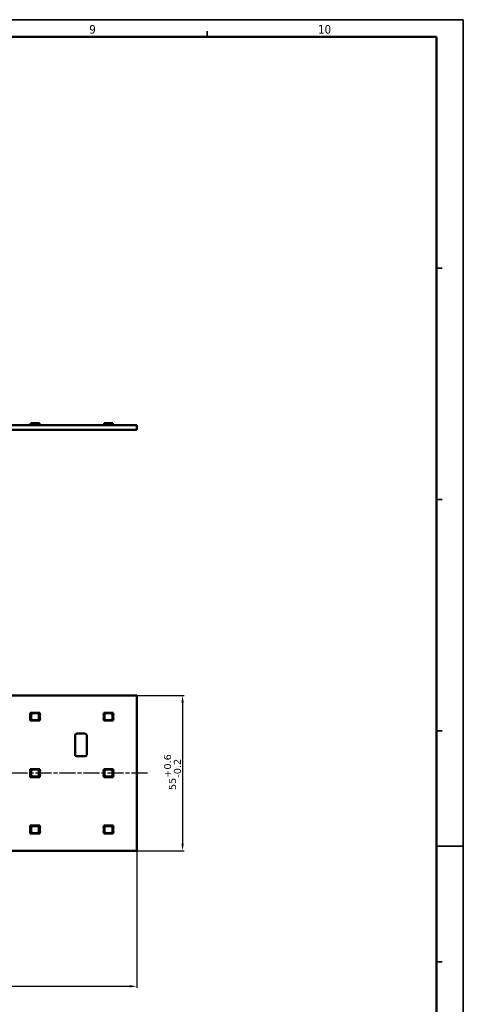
# Model space of a CAD drawing. Header units: millimetres. Extents: x 0 to 841, y 0 to 590.
# Tile 26 of 26: x 683 to 841, y 241 to 590. Entities that reach past the tile are written whole.
import ezdxf

# ---------------------------------------------------------------- set-up
doc = ezdxf.new("R2010")
doc.units = ezdxf.units.MM
doc.linetypes.add('CHAIN', pattern=[0.3543, 0.2362, -0.0295, 0.0591, -0.0295])
doc.layers.get('0').update_dxf_attribs({"lineweight": 25})
for name, color, linetype, lineweight in [('Centerline(ISO)', 7, 'Continuous', 25), ('Dimensions(ISO)', 7, 'Continuous', 25), ('Sketch Geometry(ISO)', 7, 'Continuous', 50), ('Symbols(ISO)', 7, 'Continuous', 25), ('Visible Edges(ISO)', 7, 'Continuous', 50)]:
    doc.layers.add(name, color=color, linetype=linetype, lineweight=lineweight)
doc.styles.add('LG.Philips.Title', font='verdana.ttf', dxfattribs={"width": 0.9})
doc.styles.add('Philips-dimensions', font='verdana.ttf')
doc.dimstyles.new('Philips-Oss', dxfattribs={"dimtxt": 2.5, "dimasz": 2.5, "dimexe": 0.5, "dimexo": 0, "dimgap": 0.5, "dimtad": 1, "dimtoh": 1, "dimrnd": 1e-08, "dimdsep": 46, "dimtxsty": 'Philips-dimensions', "dimcen": 0.09, "dimdle": 10, "dimclrd": 7, "dimclre": 7, "dimclrt": 7, "dimazin": 2, "dimtfac": 1, "dimtmove": 0, "dimatfit": 3, "dimfxl": 1, "dimtolj": 1, "dimlwd": 25, "dimlwe": 25, "dimarcsym": 0})

# ---------------------------------------------------------------- blocks, each defined once
blk = doc.blocks.new('*D17')
at = {"layer": 'Defpoints', "color": 0, "linetype": 'Continuous', "transparency": 16777216}
for p in [(724.83, 350.45), (724.83, 295.45), (741.09, 295.45)]:
    blk.add_point(p, dxfattribs=at)
at = {"layer": 'Dimensions(ISO)', "color": 7, "linetype": 'Continuous', "lineweight": 25, "transparency": 16777216}
for p, q in [((724.83, 350.45), (741.59, 350.45)), ((741.09, 347.95), (741.09, 297.95)), ((724.83, 295.45), (741.59, 295.45))]:
    blk.add_line(p, q, dxfattribs=at)
at = {"layer": 'Dimensions(ISO)', "color": 7, "linetype": 'Continuous', "transparency": 16777216}
for points in [[(740.67, 347.95), (741.5, 347.95), (741.09, 350.45)], [(740.67, 297.95), (741.5, 297.95), (741.09, 295.45)]]:
    blk.add_solid(points, dxfattribs=at)
at = {"layer": 'Dimensions(ISO)', "color": 7, "linetype": 'Continuous', "lineweight": 25, "transparency": 16777216, "insert": (734.49, 316.97), "char_height": 2.5, "attachment_point": 1, "rotation": 90, "style": 'Philips-dimensions'}
blk.add_mtext('\\A1;55\\S+0.6^ -0.2;', dxfattribs=at)
blk = doc.blocks.new('*D18')
at = {"layer": 'Defpoints', "color": 0, "linetype": 'Continuous', "transparency": 16777216}
for p in [(158.83, 295.45), (724.83, 295.45), (724.83, 247.4)]:
    blk.add_point(p, dxfattribs=at)
at = {"layer": 'Dimensions(ISO)', "color": 7, "linetype": 'Continuous', "lineweight": 25, "transparency": 16777216}
for p, q in [((158.83, 295.45), (158.83, 246.9)), ((724.83, 295.45), (724.83, 246.9)), ((161.33, 247.4), (722.33, 247.4))]:
    blk.add_line(p, q, dxfattribs=at)
at = {"layer": 'Dimensions(ISO)', "color": 7, "linetype": 'Continuous', "transparency": 16777216}
for points in [[(161.33, 247.81), (161.33, 246.98), (158.83, 247.4)], [(722.33, 247.81), (722.33, 246.98), (724.83, 247.4)]]:
    blk.add_solid(points, dxfattribs=at)
at = {"layer": 'Dimensions(ISO)', "color": 7, "linetype": 'Continuous', "lineweight": 25, "transparency": 16777216, "insert": (434.61, 250.5), "char_height": 2.5, "attachment_point": 1, "style": 'Philips-dimensions'}
blk.add_mtext('\\A1;566±0.2', dxfattribs=at)
blk = doc.blocks.new('Borders A1')
at = {"layer": 'Sketch Geometry(ISO)', "color": 7, "linetype": 'Continuous', "lineweight": 35}
for p, q in [((840.5, 590.03), (0.5, 590.03)), ((840.5, 0.5), (840.5, 590.03)), ((749.8, 584), (749.8, 586)), ((831, 502), (833, 502)), ((833, 420), (831, 420)), ((833, 338), (831, 338)), ((831, 297), (840.5, 297)), ((833, 256), (831, 256))]:
    blk.add_line(p, q, dxfattribs=at)
at = {"layer": 'Sketch Geometry(ISO)', "color": 1, "linetype": 'Continuous', "lineweight": 50, "true_color": 0xff0000}
for p, q in [((831, 584), (20, 584)), ((831, 10), (831, 584))]:
    blk.add_line(p, q, dxfattribs=at)
at = {"layer": 'Symbols(ISO)', "color": 3, "true_color": 0x00ff00, "char_height": 3, "attachment_point": 7, "style": 'LG.Philips.Title'}
for s, insert in [('\\fVerdana|b0|i0;\\H3.0000;9', (708, 585.06)), ('\\fVerdana|b0|i0;\\H3.0000;10', (789, 585.06))]:
    blk.add_mtext(s, dxfattribs=dict(at, insert=insert))

msp = doc.modelspace()

# ---------------------------------------------------------------- linework, layer by layer
at = {"layer": 'Centerline(ISO)', "linetype": 'CHAIN', "ltscale": 23.990969}
msp.add_line((728.674, 322.953), (156.335, 322.953), dxfattribs=at)
at = {"layer": 'Visible Edges(ISO)'}
for p, q in [((687.26, 446.548), (687.299, 446.998)), ((687.299, 446.998), (689.96, 446.998)), ((689.96, 446.998), (690.371, 446.998)), ((689.96, 446.798), (689.96, 446.998)), ((690.388, 446.798), (689.96, 446.798)), ((690.371, 446.998), (690.388, 446.798)), ((690.388, 446.798), (690.41, 446.548)), ((713.26, 446.548), (713.299, 446.998)), ((713.299, 446.998), (715.96, 446.998)), ((715.96, 446.998), (716.371, 446.998)), ((715.96, 446.798), (715.96, 446.998)), ((716.388, 446.798), (715.96, 446.798)), ((716.371, 446.998), (716.388, 446.798)), ((716.388, 446.798), (716.41, 446.548)), ((158.835, 446.298), (724.835, 446.298)), ((724.835, 444.698), (158.835, 444.698)), ((687.085, 446.398), (687.16, 446.398)), ((687.085, 446.298), (687.085, 446.398)), ((687.16, 446.548), (687.26, 446.548)), ((687.16, 446.308), (687.16, 446.548)), ((687.16, 446.308), (690.51, 446.308)), ((687.162, 446.298), (687.162, 446.308)), ((687.254, 446.298), (687.254, 446.308)), ((687.308, 446.298), (687.308, 446.308)), ((687.946, 446.298), (687.946, 446.308)), ((688.075, 446.298), (688.075, 446.308)), ((688.525, 446.298), (688.525, 446.308)), ((688.69, 446.298), (688.69, 446.308)), ((690.357, 446.298), (690.357, 446.308)), ((690.41, 446.548), (690.51, 446.548)), ((690.424, 446.298), (690.424, 446.308)), ((690.51, 446.308), (690.51, 446.548)), ((690.51, 446.398), (690.514, 446.398)), ((690.514, 446.398), (690.585, 446.398)), ((690.514, 446.298), (690.514, 446.398)), ((690.585, 446.298), (690.585, 446.398)), ((713.085, 446.398), (713.16, 446.398)), ((713.085, 446.298), (713.085, 446.398)), ((713.16, 446.548), (713.26, 446.548)), ((713.16, 446.308), (713.16, 446.548)), ((713.16, 446.308), (716.51, 446.308)), ((713.162, 446.298), (713.162, 446.308)), ((713.254, 446.298), (713.254, 446.308)), ((713.308, 446.298), (713.308, 446.308)), ((713.946, 446.298), (713.946, 446.308)), ((714.075, 446.298), (714.075, 446.308)), ((714.525, 446.298), (714.525, 446.308)), ((714.69, 446.298), (714.69, 446.308)), ((716.357, 446.298), (716.357, 446.308)), ((716.41, 446.548), (716.51, 446.548)), ((716.424, 446.298), (716.424, 446.308)), ((716.51, 446.308), (716.51, 446.548)), ((716.51, 446.398), (716.514, 446.398)), ((716.514, 446.398), (716.585, 446.398)), ((716.514, 446.298), (716.514, 446.398)), ((716.585, 446.298), (716.585, 446.398)), ((724.835, 446.298), (724.835, 444.698)), ((724.835, 350.453), (158.835, 350.453)), ((724.835, 295.453), (724.835, 350.453)), ((687.16, 343.998), (687.085, 343.849)), ((687.085, 343.849), (687.085, 343.595)), ((687.085, 343.595), (687.138, 343.537)), ((687.138, 342.369), (687.085, 342.311)), ((687.085, 342.311), (687.085, 342.056)), ((687.085, 342.056), (687.16, 341.908)), ((687.138, 343.537), (687.138, 342.369)), ((687.26, 344.353), (687.16, 344.353)), ((687.16, 344.353), (687.16, 341.553)), ((687.299, 344.353), (687.26, 344.353)), ((687.26, 341.553), (687.26, 344.353)), ((690.371, 344.353), (687.299, 344.353)), ((687.299, 341.553), (687.299, 344.353)), ((687.46, 342.303), (687.46, 343.603)), ((688.06, 344.203), (689.61, 344.203)), ((690.21, 343.603), (690.21, 342.303)), ((690.371, 344.353), (690.371, 341.963)), ((690.41, 344.353), (690.371, 344.353)), ((690.51, 344.353), (690.41, 344.353)), ((690.41, 344.353), (690.41, 341.553)), ((690.51, 341.553), (690.51, 344.353)), ((690.514, 344.003), (690.51, 344.003)), ((690.585, 343.856), (690.514, 344.003)), ((690.514, 341.903), (690.585, 342.049)), ((690.537, 343.55), (690.585, 343.617)), ((690.537, 342.356), (690.537, 343.55)), ((690.585, 342.289), (690.537, 342.356)), ((690.585, 343.617), (690.585, 343.856)), ((690.585, 342.049), (690.585, 342.289)), ((713.16, 343.998), (713.085, 343.849)), ((713.085, 343.849), (713.085, 343.595)), ((713.085, 343.595), (713.138, 343.537)), ((713.138, 342.369), (713.085, 342.311)), ((713.085, 342.311), (713.085, 342.056)), ((713.085, 342.056), (713.16, 341.908)), ((713.138, 343.537), (713.138, 342.369)), ((713.26, 344.353), (713.16, 344.353)), ((713.16, 344.353), (713.16, 341.553)), ((713.299, 344.353), (713.26, 344.353)), ((713.26, 341.553), (713.26, 344.353)), ((716.371, 344.353), (713.299, 344.353)), ((713.299, 341.553), (713.299, 344.353)), ((713.46, 342.303), (713.46, 343.603)), ((714.06, 344.203), (715.61, 344.203)), ((716.21, 343.603), (716.21, 342.303)), ((716.371, 344.353), (716.371, 341.963)), ((716.41, 344.353), (716.371, 344.353)), ((716.51, 344.353), (716.41, 344.353)), ((716.41, 344.353), (716.41, 341.553)), ((716.51, 341.553), (716.51, 344.353)), ((716.514, 344.003), (716.51, 344.003)), ((716.585, 343.856), (716.514, 344.003)), ((716.514, 341.903), (716.585, 342.049)), ((716.537, 343.55), (716.585, 343.617)), ((716.537, 342.356), (716.537, 343.55)), ((716.585, 342.289), (716.537, 342.356)), ((716.585, 343.617), (716.585, 343.856)), ((716.585, 342.049), (716.585, 342.289)), ((687.16, 341.553), (687.26, 341.553)), ((687.26, 341.553), (687.299, 341.553)), ((687.299, 341.553), (689.96, 341.553)), ((689.61, 341.703), (688.06, 341.703)), ((689.96, 341.553), (690.371, 341.963)), ((690.388, 341.553), (689.96, 341.553)), ((690.371, 341.963), (690.388, 341.981)), ((690.388, 341.981), (690.388, 341.553)), ((690.388, 341.553), (690.41, 341.553)), ((690.41, 341.553), (690.51, 341.553)), ((690.51, 341.903), (690.514, 341.903)), ((713.16, 341.553), (713.26, 341.553)), ((713.26, 341.553), (713.299, 341.553)), ((713.299, 341.553), (715.96, 341.553)), ((715.61, 341.703), (714.06, 341.703)), ((715.96, 341.553), (716.371, 341.963)), ((716.388, 341.553), (715.96, 341.553)), ((716.371, 341.963), (716.388, 341.981)), ((716.388, 341.981), (716.388, 341.553)), ((716.388, 341.553), (716.41, 341.553)), ((716.41, 341.553), (716.51, 341.553)), ((716.51, 341.903), (716.514, 341.903)), ((703.035, 329.453), (703.035, 336.453)), ((703.535, 336.953), (706.635, 336.953)), ((707.135, 336.453), (707.135, 329.453)), ((706.635, 328.953), (703.535, 328.953)), ((687.16, 323.998), (687.085, 323.849)), ((687.085, 323.849), (687.085, 323.595)), ((687.085, 323.595), (687.138, 323.537)), ((687.138, 322.369), (687.085, 322.311)), ((687.085, 322.311), (687.085, 322.056)), ((687.085, 322.056), (687.16, 321.908)), ((687.138, 323.537), (687.138, 322.369)), ((687.26, 324.353), (687.16, 324.353)), ((687.16, 324.353), (687.16, 321.553)), ((687.16, 321.553), (687.26, 321.553)), ((687.299, 324.353), (687.26, 324.353)), ((687.26, 321.553), (687.26, 324.353)), ((687.26, 321.553), (687.299, 321.553)), ((690.371, 324.353), (687.299, 324.353)), ((687.299, 321.553), (687.299, 324.353)), ((687.299, 321.553), (689.96, 321.553)), ((687.46, 322.303), (687.46, 323.603)), ((688.06, 324.203), (689.61, 324.203)), ((689.61, 321.703), (688.06, 321.703)), ((689.96, 321.553), (690.371, 321.963)), ((690.388, 321.553), (689.96, 321.553)), ((690.21, 323.603), (690.21, 322.303)), ((690.371, 324.353), (690.371, 321.963)), ((690.41, 324.353), (690.371, 324.353)), ((690.371, 321.963), (690.388, 321.981)), ((690.388, 321.981), (690.388, 321.553)), ((690.388, 321.553), (690.41, 321.553)), ((690.51, 324.353), (690.41, 324.353)), ((690.41, 324.353), (690.41, 321.553)), ((690.41, 321.553), (690.51, 321.553)), ((690.51, 321.553), (690.51, 324.353)), ((690.514, 324.003), (690.51, 324.003)), ((690.51, 321.903), (690.514, 321.903)), ((690.585, 323.856), (690.514, 324.003)), ((690.514, 321.903), (690.585, 322.049)), ((690.537, 323.55), (690.585, 323.617)), ((690.537, 322.356), (690.537, 323.55)), ((690.585, 322.289), (690.537, 322.356)), ((690.585, 323.617), (690.585, 323.856)), ((690.585, 322.049), (690.585, 322.289)), ((713.16, 323.998), (713.085, 323.849)), ((713.085, 323.849), (713.085, 323.595)), ((713.085, 323.595), (713.138, 323.537)), ((713.138, 322.369), (713.085, 322.311)), ((713.085, 322.311), (713.085, 322.056)), ((713.085, 322.056), (713.16, 321.908)), ((713.138, 323.537), (713.138, 322.369)), ((713.26, 324.353), (713.16, 324.353)), ((713.16, 324.353), (713.16, 321.553)), ((713.16, 321.553), (713.26, 321.553)), ((713.299, 324.353), (713.26, 324.353)), ((713.26, 321.553), (713.26, 324.353)), ((713.26, 321.553), (713.299, 321.553)), ((716.371, 324.353), (713.299, 324.353)), ((713.299, 321.553), (713.299, 324.353)), ((713.299, 321.553), (715.96, 321.553)), ((713.46, 322.303), (713.46, 323.603)), ((714.06, 324.203), (715.61, 324.203)), ((715.61, 321.703), (714.06, 321.703)), ((715.96, 321.553), (716.371, 321.963)), ((716.388, 321.553), (715.96, 321.553)), ((716.21, 323.603), (716.21, 322.303)), ((716.371, 324.353), (716.371, 321.963)), ((716.41, 324.353), (716.371, 324.353)), ((716.371, 321.963), (716.388, 321.981)), ((716.388, 321.981), (716.388, 321.553)), ((716.388, 321.553), (716.41, 321.553)), ((716.51, 324.353), (716.41, 324.353)), ((716.41, 324.353), (716.41, 321.553)), ((716.41, 321.553), (716.51, 321.553)), ((716.51, 321.553), (716.51, 324.353)), ((716.514, 324.003), (716.51, 324.003)), ((716.51, 321.903), (716.514, 321.903)), ((716.585, 323.856), (716.514, 324.003)), ((716.514, 321.903), (716.585, 322.049)), ((716.537, 323.55), (716.585, 323.617)), ((716.537, 322.356), (716.537, 323.55)), ((716.585, 322.289), (716.537, 322.356)), ((716.585, 323.617), (716.585, 323.856)), ((716.585, 322.049), (716.585, 322.289)), ((687.16, 303.998), (687.085, 303.849)), ((687.085, 303.849), (687.085, 303.595)), ((687.26, 304.353), (687.16, 304.353)), ((687.16, 304.353), (687.16, 301.553)), ((687.299, 304.353), (687.26, 304.353)), ((687.26, 301.553), (687.26, 304.353)), ((690.371, 304.353), (687.299, 304.353)), ((687.299, 301.553), (687.299, 304.353)), ((688.06, 304.203), (689.61, 304.203)), ((690.371, 304.353), (690.371, 301.963)), ((690.41, 304.353), (690.371, 304.353)), ((690.51, 304.353), (690.41, 304.353)), ((690.41, 304.353), (690.41, 301.553)), ((690.51, 301.553), (690.51, 304.353)), ((690.514, 304.003), (690.51, 304.003)), ((690.585, 303.856), (690.514, 304.003)), ((690.585, 303.617), (690.585, 303.856)), ((713.16, 303.998), (713.085, 303.849)), ((713.085, 303.849), (713.085, 303.595)), ((713.26, 304.353), (713.16, 304.353)), ((713.16, 304.353), (713.16, 301.553)), ((713.299, 304.353), (713.26, 304.353)), ((713.26, 301.553), (713.26, 304.353)), ((716.371, 304.353), (713.299, 304.353)), ((713.299, 301.553), (713.299, 304.353)), ((714.06, 304.203), (715.61, 304.203)), ((716.371, 304.353), (716.371, 301.963)), ((716.41, 304.353), (716.371, 304.353)), ((716.51, 304.353), (716.41, 304.353)), ((716.41, 304.353), (716.41, 301.553)), ((716.51, 301.553), (716.51, 304.353)), ((716.514, 304.003), (716.51, 304.003)), ((716.585, 303.856), (716.514, 304.003)), ((716.585, 303.617), (716.585, 303.856)), ((687.085, 303.595), (687.138, 303.537)), ((687.138, 302.369), (687.085, 302.311)), ((687.085, 302.311), (687.085, 302.056)), ((687.085, 302.056), (687.16, 301.908)), ((687.138, 303.537), (687.138, 302.369)), ((687.16, 301.553), (687.26, 301.553)), ((687.26, 301.553), (687.299, 301.553)), ((687.299, 301.553), (689.96, 301.553)), ((687.46, 302.303), (687.46, 303.603)), ((689.61, 301.703), (688.06, 301.703)), ((689.96, 301.553), (690.371, 301.963)), ((690.388, 301.553), (689.96, 301.553)), ((690.21, 303.603), (690.21, 302.303)), ((690.371, 301.963), (690.388, 301.981)), ((690.388, 301.981), (690.388, 301.553)), ((690.388, 301.553), (690.41, 301.553)), ((690.41, 301.553), (690.51, 301.553)), ((690.51, 301.903), (690.514, 301.903)), ((690.514, 301.903), (690.585, 302.049)), ((690.537, 303.55), (690.585, 303.617)), ((690.537, 302.356), (690.537, 303.55)), ((690.585, 302.289), (690.537, 302.356)), ((690.585, 302.049), (690.585, 302.289)), ((713.085, 303.595), (713.138, 303.537)), ((713.138, 302.369), (713.085, 302.311)), ((713.085, 302.311), (713.085, 302.056)), ((713.085, 302.056), (713.16, 301.908)), ((713.138, 303.537), (713.138, 302.369)), ((713.16, 301.553), (713.26, 301.553)), ((713.26, 301.553), (713.299, 301.553)), ((713.299, 301.553), (715.96, 301.553)), ((713.46, 302.303), (713.46, 303.603)), ((715.61, 301.703), (714.06, 301.703)), ((715.96, 301.553), (716.371, 301.963)), ((716.388, 301.553), (715.96, 301.553)), ((716.21, 303.603), (716.21, 302.303)), ((716.371, 301.963), (716.388, 301.981)), ((716.388, 301.981), (716.388, 301.553)), ((716.388, 301.553), (716.41, 301.553)), ((716.41, 301.553), (716.51, 301.553)), ((716.51, 301.903), (716.514, 301.903)), ((716.514, 301.903), (716.585, 302.049)), ((716.537, 303.55), (716.585, 303.617)), ((716.537, 302.356), (716.537, 303.55)), ((716.585, 302.289), (716.537, 302.356)), ((716.585, 302.049), (716.585, 302.289)), ((158.835, 295.453), (724.835, 295.453))]:
    msp.add_line(p, q, dxfattribs=at)
for centre, radius, start, end in [((688.06, 343.603), 0.6, 90, 180), ((688.06, 342.303), 0.6, 180, 270), ((689.61, 343.603), 0.6, 0, 90), ((689.61, 342.303), 0.6, 270, 0), ((714.06, 343.603), 0.6, 90, 180), ((714.06, 342.303), 0.6, 180, 270), ((715.61, 343.603), 0.6, 0, 90), ((715.61, 342.303), 0.6, 270, 0), ((703.535, 336.453), 0.5, 90, 180), ((706.635, 336.453), 0.5, 0, 90), ((703.535, 329.453), 0.5, 180, 270), ((706.635, 329.453), 0.5, 270, 0), ((688.06, 323.603), 0.6, 90, 180), ((688.06, 322.303), 0.6, 180, 270), ((689.61, 323.603), 0.6, 0, 90), ((689.61, 322.303), 0.6, 270, 0), ((714.06, 323.603), 0.6, 90, 180), ((714.06, 322.303), 0.6, 180, 270), ((715.61, 323.603), 0.6, 0, 90), ((715.61, 322.303), 0.6, 270, 0), ((688.06, 303.603), 0.6, 90, 180), ((689.61, 303.603), 0.6, 0, 90), ((714.06, 303.603), 0.6, 90, 180), ((715.61, 303.603), 0.6, 0, 90), ((688.06, 302.303), 0.6, 180, 270), ((689.61, 302.303), 0.6, 270, 0), ((714.06, 302.303), 0.6, 180, 270), ((715.61, 302.303), 0.6, 270, 0)]:
    msp.add_arc(centre, radius, start, end, dxfattribs=at)

# ---------------------------------------------------------------- block references
msp.add_blockref('Borders A1', (0, 0))

# ---------------------------------------------------------------- dimensions: what is measured, and where the dimension line sits
at = {"layer": 'Dimensions(ISO)', "color": 7, "linetype": 'Continuous', "lineweight": 25}
for base, p1, angle, override, picture, middle in [((741.087, 295.453), (724.835, 350.453), 90, {"dimgap": 0.5, "dimtoh": 0, "dimdec": 2, "dimtol": 1, "dimlim": 0, "dimtp": 0.6, "dimtm": 0.2, "dimtdec": 2, "dimtofl": 0, "dimatfit": 1}, '*D17', (741.087, 322.953)), ((724.835, 247.397), (158.835, 295.453), 180, {"dimgap": 0.5, "dimtoh": 0, "dimdec": 2, "dimtol": 1, "dimlim": 0, "dimtp": 0.2, "dimtm": 0.2, "dimtdec": 2, "dimtofl": 0, "dimatfit": 1}, '*D18', (441.835, 247.397))]:
    dim = msp.add_linear_dim(base=base, p1=p1, p2=(724.835, 295.453), angle=angle, dimstyle='Philips-Oss', override=override, dxfattribs=at)
    dim.commit()
    dim.dimension.update_dxf_attribs({"geometry": picture, "text_midpoint": middle, "dimtype": 160})

doc.saveas('drawing.dxf')
